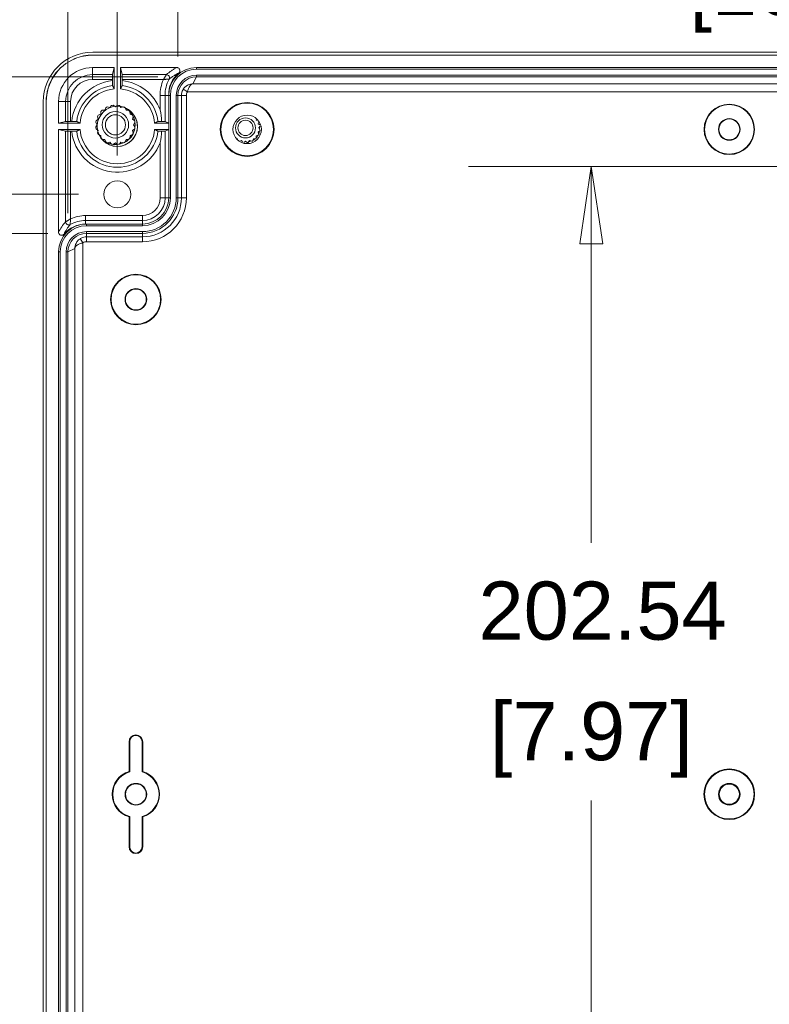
# Model space of a CAD drawing. Header units: millimetres. Extents: x 32 to 1714, y 32 to 1317.
# Tile 4 of 25: x 192 to 313, y 206 to 365. Entities that reach past the tile are written whole.
import ezdxf

# ---------------------------------------------------------------- set-up
doc = ezdxf.new("R2010")
doc.units = ezdxf.units.MM
doc.header["$LTSCALE"] = 6.25
for name, color, linetype, lineweight in [('Dimension (ANSI)', 7, 'Continuous', 9), ('Visible (ANSI)', 7, 'Continuous', 9), ('Visible Narrow (ANSI)', 7, 'Continuous', 9)]:
    doc.layers.add(name, color=color, linetype=linetype, lineweight=lineweight)
doc.styles.add('Note Text (ANSI)', font='arial.ttf')
doc.dimstyles.new('Default - mm_inch (ANSI)', dxfattribs={"dimscale": 6.25, "dimtxt": 1.5, "dimasz": 2, "dimexe": 3.175, "dimexo": 1, "dimgap": 0.8, "dimtad": 0, "dimtih": 1, "dimtoh": 1, "dimrnd": 1e-08, "dimzin": 4, "dimdsep": 46, "dimtxsty": 'Note Text (ANSI)', "dimblk": 'Filled-1', "dimcen": 0.09, "dimdle": 10, "dimclrd": 256, "dimclre": 256, "dimclrt": 256, "dimadec": 1, "dimazin": 0, "dimtfac": 1.333333, "dimtofl": 0, "dimtmove": 0, "dimatfit": 3, "dimfxl": 1, "dimtolj": 1, "dimtzin": 0, "dimlwd": -1, "dimlwe": -1, "dimarcsym": 0})

# ---------------------------------------------------------------- blocks, each defined once
blk = doc.blocks.new('Filled-1')
at = {"color": 0}
for p, q in [((0, 0), (-1, 0.15)), ((-1, 0.15), (-1, -0.15)), ((-1, 0), (0, 0)), ((-1, -0.15), (0, 0))]:
    blk.add_line(p, q, dxfattribs=at)
at = {"color": 0, "flags": 128}
blk.add_lwpolyline([(-1, -0.15), (0, 0), (-1, 0.15), (-1, -0.15)], dxfattribs=at)
at = {"color": 0}
blk.add_solid([(-1, -0.15), (0, 0), (-1, 0.15), (-1, -0.15)], dxfattribs=at)
blk = doc.blocks.new('*D23')
at = {"layer": 'Defpoints', "color": 0, "transparency": 16777216}
for p in [(490.81, 430.73), (199.47, 327.85), (490.81, 327.85)]:
    blk.add_point(p, dxfattribs=at)
at = {"layer": 'Dimension (ANSI)', "transparency": 16777216}
for p, q in [((199.47, 334.1), (199.47, 450.57)), ((490.81, 334.1), (490.81, 450.57)), ((211.97, 430.73), (294.87, 430.73)), ((478.31, 430.73), (347.94, 430.73))]:
    blk.add_line(p, q, dxfattribs=at)
at = {"layer": 'Dimension (ANSI)', "transparency": 16777216, "xscale": 12.5, "yscale": 12.5, "zscale": 12.5, "rotation": 180}
blk.add_blockref('Filled-1', (199.47, 430.73), dxfattribs=at)
at = {"layer": 'Dimension (ANSI)', "transparency": 16777216, "xscale": 12.5, "yscale": 12.5, "zscale": 12.5}
blk.add_blockref('Filled-1', (490.81, 430.73), dxfattribs=at)
at = {"layer": 'Dimension (ANSI)', "transparency": 16777216, "char_height": 9.375, "attachment_point": 5, "style": 'Note Text (ANSI)'}
for s, insert in [('\\A1; 291.34', (321.4, 440.52)), ('\\A1;[11.47]', (321.4, 419.72))]:
    blk.add_mtext(s, dxfattribs=dict(at, insert=insert))
blk = doc.blocks.new('*D24')
at = {"layer": 'Defpoints', "color": 0, "transparency": 16777216}
for p in [(217.23, 380.33), (217.23, 353.1), (473.05, 353.1)]:
    blk.add_point(p, dxfattribs=at)
at = {"layer": 'Dimension (ANSI)', "transparency": 16777216}
for p, q in [((217.23, 359.35), (217.23, 400.17)), ((473.05, 359.35), (473.05, 400.17)), ((229.73, 380.33), (294.17, 380.33)), ((460.55, 380.33), (345.47, 380.33))]:
    blk.add_line(p, q, dxfattribs=at)
at = {"layer": 'Dimension (ANSI)', "transparency": 16777216, "xscale": 12.5, "yscale": 12.5, "zscale": 12.5, "rotation": 180}
blk.add_blockref('Filled-1', (217.23, 380.33), dxfattribs=at)
at = {"layer": 'Dimension (ANSI)', "transparency": 16777216, "xscale": 12.5, "yscale": 12.5, "zscale": 12.5}
blk.add_blockref('Filled-1', (473.05, 380.33), dxfattribs=at)
at = {"layer": 'Dimension (ANSI)', "transparency": 16777216, "char_height": 9.375, "attachment_point": 5, "style": 'Note Text (ANSI)'}
for s, insert in [('\\A1; 255.81', (319.82, 390.11)), ('\\A1;[10.07]', (319.82, 369.32))]:
    blk.add_mtext(s, dxfattribs=dict(at, insert=insert))
blk = doc.blocks.new('*D25')
at = {"layer": 'Defpoints', "color": 0, "transparency": 16777216}
for p in [(482.83, 404.86), (207.45, 337.14), (482.83, 337.14)]:
    blk.add_point(p, dxfattribs=at)
at = {"layer": 'Dimension (ANSI)', "transparency": 16777216}
for p, q in [((207.45, 343.39), (207.45, 424.7)), ((482.83, 343.39), (482.83, 424.7)), ((219.95, 404.86), (344.16, 404.86)), ((470.33, 404.86), (397.28, 404.86))]:
    blk.add_line(p, q, dxfattribs=at)
at = {"layer": 'Dimension (ANSI)', "transparency": 16777216, "xscale": 12.5, "yscale": 12.5, "zscale": 12.5, "rotation": 180}
blk.add_blockref('Filled-1', (207.45, 404.86), dxfattribs=at)
at = {"layer": 'Dimension (ANSI)', "transparency": 16777216, "xscale": 12.5, "yscale": 12.5, "zscale": 12.5}
blk.add_blockref('Filled-1', (482.83, 404.86), dxfattribs=at)
at = {"layer": 'Dimension (ANSI)', "transparency": 16777216, "char_height": 9.375, "attachment_point": 5, "style": 'Note Text (ANSI)'}
for s, insert in [('\\A1; 275.38', (370.72, 414.65)), ('\\A1;[10.84]', (370.72, 393.85))]:
    blk.add_mtext(s, dxfattribs=dict(at, insert=insert))
blk = doc.blocks.new('*D26')
at = {"layer": 'Defpoints', "color": 0, "transparency": 16777216}
for p in [(220.23, 356.09), (80.32, 124.61), (220.23, 124.61)]:
    blk.add_point(p, dxfattribs=at)
at = {"layer": 'Dimension (ANSI)', "transparency": 16777216}
for p, q in [((213.98, 356.09), (60.48, 356.09)), ((80.32, 343.59), (80.32, 247.88)), ((80.32, 137.11), (80.32, 206.28)), ((213.98, 124.61), (60.48, 124.61))]:
    blk.add_line(p, q, dxfattribs=at)
at = {"layer": 'Dimension (ANSI)', "transparency": 16777216, "xscale": 12.5, "yscale": 12.5, "zscale": 12.5}
for p, rotation in [((80.32, 356.09), 90), ((80.32, 124.61), 270)]:
    blk.add_blockref('Filled-1', p, dxfattribs=dict(at, rotation=rotation))
at = {"layer": 'Dimension (ANSI)', "transparency": 16777216, "char_height": 9.375, "attachment_point": 5, "style": 'Note Text (ANSI)'}
for s, insert in [('\\A1; 231.48', (80.32, 236.87)), ('\\A1;[9.11]', (80.32, 216.07))]:
    blk.add_mtext(s, dxfattribs=dict(at, insert=insert))
blk = doc.blocks.new('*D27')
at = {"layer": 'Defpoints', "color": 0, "transparency": 16777216}
for p in [(163.62, 330.84), (202.46, 330.84), (202.46, 149.86)]:
    blk.add_point(p, dxfattribs=at)
at = {"layer": 'Dimension (ANSI)', "transparency": 16777216}
for p, q in [((196.21, 330.84), (143.78, 330.84)), ((163.62, 318.34), (163.62, 206.57)), ((163.62, 162.36), (163.62, 164.98)), ((196.21, 149.86), (143.78, 149.86))]:
    blk.add_line(p, q, dxfattribs=at)
at = {"layer": 'Dimension (ANSI)', "transparency": 16777216, "xscale": 12.5, "yscale": 12.5, "zscale": 12.5}
for p, rotation in [((163.62, 330.84), 90), ((163.62, 149.86), 270)]:
    blk.add_blockref('Filled-1', p, dxfattribs=dict(at, rotation=rotation))
at = {"layer": 'Dimension (ANSI)', "transparency": 16777216, "char_height": 9.375, "attachment_point": 5, "style": 'Note Text (ANSI)'}
for s, insert in [('\\A1; 180.98', (163.62, 195.56)), ('\\A1;[7.13]', (163.62, 174.76))]:
    blk.add_mtext(s, dxfattribs=dict(at, insert=insert))
blk = doc.blocks.new('*D28')
at = {"layer": 'Defpoints', "color": 0, "transparency": 16777216}
for p in [(207.45, 337.14), (123.16, 143.57), (207.45, 143.57)]:
    blk.add_point(p, dxfattribs=at)
at = {"layer": 'Dimension (ANSI)', "transparency": 16777216}
for p, q in [((201.2, 337.14), (103.32, 337.14)), ((123.16, 324.64), (123.16, 295.45)), ((123.16, 156.07), (123.16, 253.86)), ((201.2, 143.57), (103.32, 143.57))]:
    blk.add_line(p, q, dxfattribs=at)
at = {"layer": 'Dimension (ANSI)', "transparency": 16777216, "xscale": 12.5, "yscale": 12.5, "zscale": 12.5}
for p, rotation in [((123.16, 337.14), 90), ((123.16, 143.57), 270)]:
    blk.add_blockref('Filled-1', p, dxfattribs=dict(at, rotation=rotation))
at = {"layer": 'Dimension (ANSI)', "transparency": 16777216, "char_height": 9.375, "attachment_point": 5, "style": 'Note Text (ANSI)'}
for s, insert in [('\\A1; 193.56', (123.16, 284.45)), ('\\A1;[7.62]', (123.16, 263.65))]:
    blk.add_mtext(s, dxfattribs=dict(at, insert=insert))
blk = doc.blocks.new('*D35')
at = {"layer": 'Defpoints', "color": 0, "transparency": 16777216}
for p in [(345.14, 341.63), (283.96, 139.08), (345.14, 139.08)]:
    blk.add_point(p, dxfattribs=at)
at = {"layer": 'Dimension (ANSI)', "transparency": 16777216}
for p, q in [((338.89, 341.63), (264.12, 341.63)), ((283.96, 329.13), (283.96, 280.92)), ((283.96, 151.58), (283.96, 239.33)), ((338.89, 139.08), (264.12, 139.08))]:
    blk.add_line(p, q, dxfattribs=at)
at = {"layer": 'Dimension (ANSI)', "transparency": 16777216, "xscale": 12.5, "yscale": 12.5, "zscale": 12.5}
for p, rotation in [((283.96, 341.63), 90), ((283.96, 139.08), 270)]:
    blk.add_blockref('Filled-1', p, dxfattribs=dict(at, rotation=rotation))
at = {"layer": 'Dimension (ANSI)', "transparency": 16777216, "char_height": 9.375, "attachment_point": 5, "style": 'Note Text (ANSI)'}
for s, insert in [('\\A1; 202.54', (283.96, 269.91)), ('\\A1;[7.97]', (283.96, 249.12))]:
    blk.add_mtext(s, dxfattribs=dict(at, insert=insert))

msp = doc.modelspace()

# ---------------------------------------------------------------- linework, layer by layer
at = {"layer": 'Visible (ANSI)'}
for p, q in [((486.8226, 359.5981), (203.4592, 359.5981)), ((486.8226, 359.5851), (203.4592, 359.5851)), ((203.4766, 360.0665), (486.8052, 360.0665)), ((203.4604, 357.5897), (206.9525, 357.5897)), ((206.6686, 356.454), (206.9525, 357.5897)), ((206.9525, 357.5897), (206.9525, 354.1317)), ((207.9502, 357.5897), (208.2342, 356.454)), ((207.9502, 354.1317), (207.9502, 357.5897)), ((207.9502, 357.5897), (217.05, 357.5897)), ((220.2276, 357.5896), (333.6667, 357.5896)), ((220.2276, 357.32), (333.6667, 357.32)), ((220.2276, 356.3624), (333.6667, 356.3624)), ((220.2281, 356.0929), (333.6667, 356.0929)), ((206.6652, 355.4764), (206.6652, 355.6559)), ((208.2376, 355.6559), (208.2376, 355.4764)), ((215.7377, 353.0997), (215.7377, 348.6098)), ((216.0072, 336.5819), (216.0072, 353.0997)), ((216.9648, 336.5819), (216.9648, 353.0997)), ((217.2343, 336.5819), (217.2343, 353.0992)), ((195.4958, 128.6221), (195.4958, 352.0857)), ((195.9642, 352.1031), (195.9642, 128.6047)), ((195.9772, 352.1031), (195.9772, 128.6047)), ((197.9726, 348.6098), (197.9726, 352.1019)), ((205.5706, 351.1141), (205.4239, 350.7177)), ((206.2382, 351.1326), (205.8313, 351.2469)), ((206.5002, 351.4642), (206.2382, 351.1326)), ((207.1408, 351.2755), (206.7891, 351.51)), ((207.4925, 351.51), (207.1408, 351.2755)), ((208.0435, 351.1326), (207.7814, 351.4642)), ((208.4504, 351.2469), (208.0435, 351.1326)), ((208.8578, 350.7177), (208.711, 351.1141)), ((204.2485, 349.6641), (204.3628, 349.2572)), ((204.7777, 350.0714), (204.3813, 349.9247)), ((204.7947, 350.4938), (204.7777, 350.0714)), ((205.4239, 350.7177), (205.0016, 350.7006)), ((209.2801, 350.7006), (208.8578, 350.7177)), ((209.504, 350.0714), (209.4869, 350.4938)), ((209.9004, 349.9247), (209.504, 350.0714)), ((209.9189, 349.2572), (210.0332, 349.6641)), ((197.9726, 348.6098), (199.1084, 348.8937)), ((201.4306, 348.6098), (197.9726, 348.6098)), ((199.9064, 348.8971), (200.0859, 348.8971)), ((203.9854, 348.7062), (204.2198, 348.3545)), ((204.2198, 348.3545), (203.9854, 348.0028)), ((204.3628, 349.2572), (204.0311, 348.9951)), ((210.2505, 348.9951), (209.9189, 349.2572)), ((210.0618, 348.3545), (210.2963, 348.7062)), ((210.2963, 348.0028), (210.0618, 348.3545)), ((215.7377, 348.6098), (213.4721, 348.6098)), ((215.1699, 348.8937), (215.7377, 348.6098)), ((215.7377, 347.6121), (215.7377, 348.6098)), ((229.8875, 349.1236), (229.8851, 349.1825)), ((229.9771, 349.0904), (229.8875, 349.1236)), ((230.1942, 348.5217), (230.2521, 348.7278)), ((230.4411, 348.3266), (230.1942, 348.5217)), ((230.2998, 347.8545), (230.4953, 348.1477)), ((199.1084, 347.3281), (197.9726, 347.6121)), ((197.9726, 347.6121), (201.4306, 347.6121)), ((197.9726, 331.0293), (197.9726, 347.6121)), ((200.0859, 347.3247), (199.9064, 347.3247)), ((204.0311, 347.7139), (204.3628, 347.4519)), ((204.3628, 347.4519), (204.2485, 347.045)), ((204.3813, 346.7843), (204.7777, 346.6376)), ((204.7777, 346.6376), (204.7947, 346.2153)), ((209.4869, 346.2153), (209.504, 346.6376)), ((209.504, 346.6376), (209.9004, 346.7843)), ((209.9189, 347.4519), (210.2505, 347.7139)), ((210.0332, 347.045), (209.9189, 347.4519)), ((213.4721, 347.6121), (215.7377, 347.6121)), ((215.7377, 347.6121), (215.1699, 347.3282)), ((215.7377, 347.6121), (215.7377, 336.5819)), ((229.8708, 346.1724), (229.8875, 346.5855)), ((229.8875, 346.5855), (230.2753, 346.729)), ((230.1942, 347.1874), (230.5186, 347.4437)), ((230.306, 346.7893), (230.1942, 347.1874)), ((230.5292, 347.5105), (230.2998, 347.8545)), ((205.0016, 346.0084), (205.4239, 345.9914)), ((205.4239, 345.9914), (205.5706, 345.595)), ((205.8313, 345.4622), (206.2382, 345.5765)), ((206.2382, 345.5765), (206.5002, 345.2448)), ((206.7891, 345.1991), (207.1408, 345.4335)), ((207.1408, 345.4335), (207.4925, 345.1991)), ((207.7814, 345.2448), (208.0435, 345.5765)), ((208.0435, 345.5765), (208.4504, 345.4622)), ((208.711, 345.595), (208.8578, 345.9914)), ((208.8578, 345.9914), (209.2801, 346.0084)), ((226.8552, 346.1085), (226.8718, 346.1079)), ((226.8718, 346.1079), (226.8814, 346.0821)), ((227.3054, 345.7539), (227.4737, 345.8012)), ((227.4737, 345.8012), (227.6371, 345.5943)), ((227.876, 345.519), (228.1408, 345.6955)), ((228.1408, 345.6955), (228.4849, 345.4662)), ((228.5517, 345.4768), (228.808, 345.8012)), ((228.808, 345.8012), (229.2061, 345.6894)), ((229.2663, 345.7201), (229.4099, 346.1079)), ((229.4099, 346.1079), (229.823, 346.1245)), ((202.4626, 332.3415), (202.3171, 332.3415)), ((211.4973, 332.3415), (202.4626, 332.3415)), ((202.4626, 332.072), (211.4973, 332.072)), ((202.4626, 331.1144), (211.4973, 331.1144)), ((202.4631, 330.8449), (211.4973, 330.8449)), ((197.9727, 152.8562), (197.9727, 327.8516)), ((198.2423, 152.8562), (198.2423, 327.8516)), ((199.1999, 152.8562), (199.1999, 327.8516)), ((199.4694, 152.8568), (199.4694, 327.851)), ((209.3424, 244.0114), (209.3424, 248.8348)), ((209.4469, 243.96), (209.4469, 248.8348)), ((211.4424, 248.8348), (211.4424, 243.96)), ((211.5469, 248.8348), (211.5469, 244.0114)), ((209.3424, 231.8731), (209.3424, 236.6965)), ((209.4469, 231.8731), (209.4469, 236.7479)), ((211.4424, 236.7479), (211.4424, 231.8731)), ((211.5469, 236.6965), (211.5469, 231.8731))]:
    msp.add_line(p, q, dxfattribs=at)
for centre, radius in [((207.4514, 348.1109), 3.2427), ((228.4041, 347.6121), 4.3449), ((228.4041, 347.6121), 4.2404), ((306.2286, 347.6121), 4.0694), ((306.2286, 347.6121), 3.991), ((207.1408, 348.3545), 2.1336), ((207.1408, 348.3545), 1.6256), ((228.4041, 347.6121), 2.2948), ((228.1408, 347.8545), 1.6129), ((228.1408, 347.8545), 1.2319), ((306.2286, 347.6121), 1.7461), ((306.2286, 347.6121), 1.6851), ((207.4514, 337.1357), 2.1927), ((210.4446, 320.1739), 4.0694), ((210.4446, 320.1739), 3.991), ((210.4446, 320.1739), 1.7461), ((210.4446, 320.1739), 1.6851), ((306.2286, 240.3539), 4.0955), ((306.2286, 240.3539), 3.991), ((210.4446, 240.3539), 1.7461), ((210.4446, 240.3539), 1.6808), ((306.2286, 240.3539), 1.7461), ((306.2286, 240.3539), 1.6242)]:
    msp.add_circle(centre, radius, dxfattribs=at)
for centre, radius, start, end in [((203.4604, 352.1019), 5.4878, 90, 180), ((220.2276, 353.0997), 4.4899, 90, 180), ((220.2253, 353.2432), 4.4899, 129.532391, 181.831774), ((220.2276, 353.0997), 4.2204, 90, 180), ((220.2276, 353.0997), 3.2628, 90, 180), ((220.2276, 353.0997), 2.9932, 90, 180), ((207.4514, 348.1109), 6.0414, 94.736672, 175.263328), ((207.4514, 348.1109), 6.0414, 4.736672, 85.263328), ((207.1408, 348.3545), 3.175, 114.35966, 119.64034), ((207.1408, 348.3545), 3.175, 96.35966, 101.64034), ((207.1408, 348.3545), 3.175, 78.35966, 83.64034), ((207.1408, 348.3545), 3.175, 60.35966, 65.64034), ((207.1408, 348.3545), 3.175, 150.35966, 155.64034), ((207.1408, 348.3545), 3.175, 132.35966, 137.64034), ((207.4514, 348.1109), 3.2392, 219.063296, 64.7145), ((207.1408, 348.3545), 3.175, 42.35966, 47.64034), ((207.1408, 348.3545), 3.175, 24.35966, 29.64034), ((207.1408, 348.3545), 3.175, 168.35966, 173.64034), ((207.1408, 348.3545), 3.175, 186.35966, 191.64034), ((207.1408, 348.3545), 3.175, 6.35966, 11.64034), ((207.1408, 348.3545), 3.175, 348.35966, 353.64034), ((228.4041, 347.6121), 1.9929, 2.890625, 7.438512), ((207.4514, 348.1109), 6.0414, 184.736672, 355.263328), ((207.1408, 348.3545), 3.175, 204.35966, 209.64034), ((207.4514, 348.1109), 2.8152, 296.031343, 347.746454), ((207.4514, 348.1109), 2.7838, 313.730574, 330.047222), ((207.1408, 348.3545), 3.175, 330.35966, 335.64034), ((228.4041, 347.6121), 1.9929, 317.551745, 329.551002), ((228.4041, 347.6121), 1.9929, 339.504855, 349.224766), ((228.1408, 347.8545), 2.413, 332.196675, 333.803325), ((228.1408, 347.8545), 2.413, 350.196675, 351.803325), ((207.1408, 348.3545), 3.175, 222.35966, 227.64034), ((207.1408, 348.3545), 3.175, 240.35966, 245.64034), ((207.1408, 348.3545), 3.175, 258.35966, 263.64034), ((207.1408, 348.3545), 3.175, 276.35966, 281.64034), ((207.1408, 348.3545), 3.175, 294.35966, 299.64034), ((207.1408, 348.3545), 3.175, 312.35966, 317.64034), ((228.4041, 347.6121), 1.9929, 260.315946, 261.91501), ((228.1408, 347.8545), 2.413, 278.196675, 279.803325), ((228.4041, 347.6121), 1.9929, 277.935776, 285.91377), ((228.1408, 347.8545), 2.413, 296.196675, 297.803325), ((228.4041, 347.6121), 1.9929, 297.020114, 308.44101), ((228.1408, 347.8545), 2.413, 314.196675, 315.803325), ((211.4973, 336.5819), 5.4675, 270, 0), ((211.4973, 336.5819), 5.7371, 270, 0), ((211.4973, 336.5819), 4.51, 270, 0), ((211.4973, 336.5819), 4.2404, 270, 0), ((202.4626, 327.8516), 4.4899, 90, 180), ((202.4626, 327.8516), 4.2204, 90, 180), ((202.3171, 327.8516), 4.4899, 90, 140.430621), ((202.4626, 327.8516), 3.2628, 90, 180), ((202.4626, 327.8516), 2.9932, 90, 180), ((210.4446, 248.8348), 1.1022, 0, 180), ((210.4446, 248.8348), 0.9977, 0, 180), ((210.4446, 240.3539), 3.8199, 106.771228, 253.228772), ((210.4446, 240.3539), 3.7416, 105.46601, 254.53399), ((210.4446, 240.3539), 3.7416, 285.46601, 74.53399), ((210.4446, 240.3539), 3.8199, 286.771228, 73.228772), ((210.4446, 231.8731), 1.1022, 180, 0), ((210.4446, 231.8731), 0.9978, 180, 0)]:
    msp.add_arc(centre, radius, start, end, dxfattribs=at)
for centre, major_axis, ratio, start_param, end_param in [((203.479, 352.0833), (-5.6458, 5.6458), 0.99969546, 5.49793944, 7.06843118), ((206.6686, 355.6559), (0, -0.7982), 0.00436335, 3.15904596, 4.71238898), ((208.2341, 355.6559), (0, 0.7982), 0.00436335, 4.71238898, 6.26573218), ((220.2281, 353.0992), (2.9938, -0.0009), 0.99996189, 1.57129098, 3.14174479), ((220.2281, 353.0992), (2.9938, -0.0009), 0.99996189, 1.57110068, 1.57129098), ((220.2281, 353.0992), (2.9938, -0.0009), 0.99996189, 3.14174479, 3.14189699), ((199.9064, 348.8937), (-0.7982, 0), 0.00436335, 4.71238898, 6.265732), ((214.3717, 348.8937), (-0.7982, 0), 0.00436335, 3.15031917, 4.43066427), ((199.9064, 347.3282), (0.7982, 0), 0.00436335, 3.15904578, 4.71238898), ((214.3717, 347.3282), (0.7982, 0), 0.00436335, 4.99411368, 6.27445861), ((202.4631, 327.851), (0.0009, -2.9938), 0.99996189, 3.14144052, 4.71189433), ((202.4631, 327.851), (0.0009, -2.9938), 0.99996189, 3.14128832, 3.14144052), ((202.4631, 327.851), (0.0009, -2.9938), 0.99996189, 4.71189433, 4.71208463), ((205.3141, 240.3539), (-6.841, 0), 0.66147561, 4.06372999, 4.0827617), ((215.5752, 240.3539), (-6.841, 0), 0.66147561, 5.34201626, 5.36104797), ((205.3141, 240.3539), (-6.841, 0), 0.66147561, 2.20042361, 2.21945532), ((215.5752, 240.3539), (-6.841, 0), 0.66147561, 0.92213734, 0.94116905)]:
    msp.add_ellipse(centre, major_axis=major_axis, ratio=ratio, start_param=start_param, end_param=end_param, dxfattribs=at)
for points, knots in [([(203.4592, 359.5981), (202.4779, 359.5981), (200.024, 359.1121), (196.8568, 356.5149), (195.9643, 353.575), (195.9642, 352.1031)], [-7.06843118, -7.06843118, -7.06843118, -7.06843118, -6.67580824, -6.08687384, -5.49793944, -5.49793944, -5.49793944, -5.49793944]), ([(203.4592, 359.5851), (202.4797, 359.585), (200.03, 359.0999), (196.8683, 356.5072), (195.9773, 353.5724), (195.9772, 352.1031)], [-7.06843118, -7.06843118, -7.06843118, -7.06843118, -6.67580824, -6.08687384, -5.49793944, -5.49793944, -5.49793944, -5.49793944]), ([(217.3674, 356.7061), (217.4176, 356.7475), (217.4592, 356.7983), (217.5205, 356.913), (217.5397, 356.9757), (217.5529, 357.105), (217.5468, 357.1703), (217.51, 357.2948), (217.4796, 357.3529), (217.3982, 357.454), (217.348, 357.4962), (217.2728, 357.5377), (217.2538, 357.5467), (217.2343, 357.5544), (217.1757, 357.5777), (217.1131, 357.5897), (217.05, 357.5897)], [0, 0, 0, 0, 0.019558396, 0.019558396, 0.039103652, 0.039103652, 0.058632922, 0.058632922, 0.078152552, 0.078152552, 0.097674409, 0.097674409, 0.103991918, 0.103991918, 0.103991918, 0.123004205, 0.123004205, 0.123004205, 0.123004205]), ([(206.6652, 355.4764), (206.6652, 355.3771), (206.6653, 355.2603), (206.6656, 355.077), (206.6659, 354.9781), (206.6665, 354.8381), (206.6669, 354.7721), (206.6677, 354.6974), (206.6682, 354.6744), (206.6686, 354.6736)], [0.594058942, 0.594058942, 0.594058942, 0.594058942, 0.623908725, 0.623908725, 0.653677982, 0.653677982, 0.683332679, 0.683332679, 0.71219336, 0.71219336, 0.71219336, 0.71219336]), ([(208.2341, 354.6736), (208.2346, 354.6744), (208.235, 354.6974), (208.2358, 354.7721), (208.2363, 354.8381), (208.2369, 354.9781), (208.2372, 355.077), (208.2375, 355.2603), (208.2376, 355.3771), (208.2376, 355.4764)], [0.238321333, 0.238321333, 0.238321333, 0.238321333, 0.267182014, 0.267182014, 0.29683671, 0.29683671, 0.326605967, 0.326605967, 0.356455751, 0.356455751, 0.356455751, 0.356455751]), ([(214.3717, 353.0793), (214.3748, 353.0793), (214.3779, 353.0794), (214.483, 353.0808), (214.5839, 353.0823), (214.7741, 353.085), (214.8613, 353.0863), (215.0086, 353.0885), (215.0672, 353.0893), (215.1478, 353.0905), (215.169, 353.0909), (215.1699, 353.0909)], [-0.125358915, -0.125358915, -0.125358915, -0.125358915, -0.124430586, -0.124430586, -0.09375237, -0.09375237, -0.062498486, -0.062498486, -0.03124825, -0.03124825, 0, 0, 0, 0]), ([(214.3717, 350.7523), (214.3723, 350.7494), (214.3728, 350.7465), (214.4842, 350.1401), (214.559, 349.5279), (214.5937, 348.897)], [-0.000884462, -0.000884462, -0.000884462, -0.000884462, 0, 0, 0.184491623, 0.184491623, 0.184491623, 0.184491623]), ([(200.8887, 348.8937), (200.8879, 348.8941), (200.8649, 348.8946), (200.7902, 348.8954), (200.7242, 348.8958), (200.5842, 348.8964), (200.4853, 348.8967), (200.302, 348.897), (200.1852, 348.8971), (200.0859, 348.8971)], [0.238321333, 0.238321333, 0.238321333, 0.238321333, 0.267182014, 0.267182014, 0.29683671, 0.29683671, 0.326605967, 0.326605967, 0.356455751, 0.356455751, 0.356455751, 0.356455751]), ([(214.5937, 348.897), (214.564, 348.897), (214.5355, 348.8969), (214.4174, 348.8967), (214.3185, 348.8964), (214.1785, 348.8958), (214.1126, 348.8954), (214.0379, 348.8946), (214.0148, 348.8941), (214.014, 348.8937)], [0.1400194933, 0.1400194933, 0.1400194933, 0.1400194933, 0.1486513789, 0.1486513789, 0.1784206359, 0.1784206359, 0.2080753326, 0.2080753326, 0.2369360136, 0.2369360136, 0.2369360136, 0.2369360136]), ([(200.0859, 347.3247), (200.1852, 347.3247), (200.302, 347.3248), (200.4853, 347.3252), (200.5842, 347.3254), (200.7242, 347.326), (200.7902, 347.3265), (200.8649, 347.3273), (200.8879, 347.3277), (200.8887, 347.3282)], [0.594058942, 0.594058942, 0.594058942, 0.594058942, 0.623908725, 0.623908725, 0.653677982, 0.653677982, 0.683332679, 0.683332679, 0.71219336, 0.71219336, 0.71219336, 0.71219336]), ([(214.014, 347.3282), (214.0148, 347.3277), (214.0379, 347.3273), (214.1126, 347.3265), (214.1785, 347.326), (214.3185, 347.3254), (214.4174, 347.3252), (214.5355, 347.3249), (214.564, 347.3249), (214.5937, 347.3249)], [0.2383213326, 0.2383213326, 0.2383213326, 0.2383213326, 0.2671820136, 0.2671820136, 0.2968367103, 0.2968367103, 0.3266059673, 0.3266059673, 0.3352378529, 0.3352378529, 0.3352378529, 0.3352378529]), ([(214.5937, 347.3249), (214.5591, 346.6952), (214.4845, 346.0841), (214.3732, 345.4777), (214.3725, 345.4736), (214.3717, 345.4696)], [0.000332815, 0.000332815, 0.000332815, 0.000332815, 0.189983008, 0.189983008, 0.191261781, 0.191261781, 0.191261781, 0.191261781]), ([(197.9726, 331.0293), (197.9726, 330.9662), (197.9846, 330.9035), (198.0079, 330.8449), (198.0319, 330.7845), (198.0675, 330.7294), (198.1578, 330.636), (198.2115, 330.5985), (198.3305, 330.5464), (198.3944, 330.5322), (198.5242, 330.5291), (198.5889, 330.5402), (198.6968, 330.5815), (198.7411, 330.6067), (198.7808, 330.6381), (198.8084, 330.6599), (198.8336, 330.6846), (198.856, 330.7117)], [0, 0, 0, 0, 0.018999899, 0.018999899, 0.018999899, 0.038545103, 0.038545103, 0.058076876, 0.058076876, 0.077605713, 0.077605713, 0.097143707, 0.097143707, 0.112380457, 0.112380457, 0.112380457, 0.12296174, 0.12296174, 0.12296174, 0.12296174])]:
    msp.add_open_spline(points, degree=3, knots=knots, dxfattribs=at)
for points, weights in [([(206.9525, 354.1317), (206.8167, 354.393), (206.6686, 354.6736)], [1, 1.0007732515, 1.00001780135]), ([(208.2341, 354.6736), (208.0861, 354.393), (207.9502, 354.1317)], [1.00001780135, 1.00077325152, 1]), ([(215.7377, 353.0997), (215.4623, 353.0953), (215.1699, 353.0909)], [1.00000000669, 1.00000000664, 1.00000000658]), ([(200.8887, 348.8937), (201.1693, 348.7456), (201.4306, 348.6098)], [1.00001780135, 1.00077325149, 1]), ([(213.4721, 348.6098), (213.7335, 348.7456), (214.014, 348.8937)], [1, 1.00077325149, 1.00001780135]), ([(201.4306, 347.6121), (201.1693, 347.4762), (200.8887, 347.3282)], [1, 1.00077325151, 1.00001780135]), ([(214.014, 347.3282), (213.7335, 347.4762), (213.4721, 347.6121)], [1.00001780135, 1.0007732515, 1])]:
    msp.add_rational_spline(points, weights, degree=2, dxfattribs=at)
for points in [[(208.8148, 351.0524), (208.977, 350.9517), (209.1301, 350.8363), (209.2716, 350.7082)], [(209.4869, 350.4938), (209.6427, 350.323), (209.7796, 350.135), (209.8947, 349.9345)], [(210.0332, 349.6641), (210.1285, 349.4535), (210.2006, 349.2324), (210.2481, 349.0062)], [(210.2963, 348.7062), (210.3219, 348.4765), (210.3222, 348.244), (210.2974, 348.0141)], [(209.9004, 346.7843), (209.7842, 346.5801), (209.6451, 346.389), (209.4869, 346.2153)], [(210.2505, 347.7139), (210.2031, 347.4838), (210.1299, 347.259), (210.0331, 347.045)], [(230.2753, 346.729), (230.2659, 346.7112), (230.2563, 346.6936), (230.2465, 346.676)], [(230.5186, 347.4437), (230.5171, 347.4351), (230.5156, 347.4265), (230.514, 347.418)], [(205.5706, 345.595), (205.3697, 345.7093), (205.1814, 345.8458), (205.01, 346.0009)], [(206.5002, 345.2448), (206.2738, 345.2915), (206.0526, 345.3631), (205.8416, 345.4576)], [(207.4925, 345.1991), (207.2628, 345.1735), (207.0303, 345.1732), (206.8004, 345.1979)], [(208.4504, 345.4622), (208.2398, 345.3668), (208.0188, 345.2947), (207.7925, 345.2472)], [(209.2801, 346.0084), (209.1065, 345.8501), (208.9152, 345.7113), (208.711, 345.5951)], [(228.4849, 345.4662), (228.4826, 345.4658), (228.4803, 345.4655), (228.478, 345.4652)], [(229.2061, 345.6894), (229.1919, 345.6824), (229.1776, 345.6756), (229.1633, 345.6689)], [(229.823, 346.1245), (229.807, 346.109), (229.7908, 346.0937), (229.7744, 346.0786)]]:
    msp.add_open_spline(points, degree=3, dxfattribs=at)
at = {"layer": 'Visible Narrow (ANSI)'}
for p, q in [((203.4592, 359.5851), (203.4592, 359.5981)), ((203.4604, 357.5897), (203.4604, 356.454)), ((220.2276, 357.5896), (220.2276, 357.32)), ((206.6686, 356.454), (203.4604, 356.454)), ((203.4604, 356.454), (203.4604, 355.6559)), ((215.3755, 356.454), (208.2342, 356.454)), ((219.6643, 354.9657), (220.2281, 356.0929)), ((220.2276, 356.0929), (220.2276, 356.3624)), ((203.4604, 355.6559), (206.6652, 355.6559)), ((208.2376, 355.6559), (214.8896, 355.6559)), ((335.8279, 354.9657), (219.6643, 354.9657)), ((214.3717, 353.0793), (214.3717, 350.7523)), ((215.1699, 348.8937), (215.1699, 353.0909)), ((215.7377, 353.0997), (216.0072, 353.0997)), ((217.2343, 353.0997), (216.9648, 353.0997)), ((217.2343, 353.0992), (217.8021, 353.0994)), ((217.8021, 353.0994), (217.8021, 336.5819)), ((217.8021, 353.0994), (218.6003, 353.0994)), ((218.0932, 354.0978), (218.7663, 353.6689)), ((218.6003, 336.5819), (218.6003, 353.0994)), ((218.7663, 353.6689), (336.2255, 353.6689)), ((195.9772, 352.1031), (195.9642, 352.1031)), ((197.9726, 352.1019), (199.1084, 352.1019)), ((199.1084, 352.1019), (199.9064, 352.1019)), ((199.1084, 352.1019), (199.1084, 348.8937)), ((199.9064, 348.8971), (199.9064, 352.1019)), ((199.1084, 347.3281), (199.1084, 332.7025)), ((199.9064, 333.1882), (199.9064, 347.3247)), ((215.1699, 336.5819), (215.1699, 347.3282)), ((214.3717, 345.4696), (214.3717, 336.5819)), ((215.1699, 336.5819), (214.3717, 336.5819)), ((215.7377, 336.5819), (215.1699, 336.5819)), ((215.7377, 336.5819), (216.0072, 336.5819)), ((217.2343, 336.5819), (216.9648, 336.5819)), ((217.2343, 336.5819), (217.8021, 336.5819)), ((218.6003, 336.5819), (217.8021, 336.5819)), ((211.4973, 333.7074), (202.3171, 333.7074)), ((202.3171, 332.9093), (202.3171, 333.7074)), ((211.4973, 332.9093), (211.4973, 333.7074)), ((202.3171, 332.9093), (211.4973, 332.9093)), ((202.3171, 332.3415), (202.3171, 332.9093)), ((202.4626, 332.3415), (202.4626, 332.072)), ((211.4973, 332.3415), (211.4973, 332.9093)), ((211.4973, 332.3415), (211.4973, 332.072)), ((202.4626, 330.8449), (202.4626, 331.1144)), ((202.4629, 330.2771), (202.4631, 330.8449)), ((211.4973, 330.8449), (211.4973, 331.1144)), ((211.4973, 330.8449), (211.4973, 330.2771)), ((201.8934, 329.3129), (201.4645, 329.986)), ((201.8934, 151.3949), (201.8934, 329.3129)), ((211.4973, 330.2771), (202.4629, 330.2771)), ((202.4629, 329.4789), (202.4629, 330.2771)), ((202.4629, 329.4789), (211.4973, 329.4789)), ((211.4973, 329.4789), (211.4973, 330.2771)), ((197.9727, 327.8516), (198.2423, 327.8516)), ((199.4694, 327.8516), (199.1999, 327.8516)), ((199.4694, 327.851), (200.5966, 328.4149)), ((200.5966, 328.4149), (200.5966, 152.293)), ((209.3424, 248.8348), (209.4469, 248.8348)), ((211.4424, 248.8348), (211.5469, 248.8348)), ((209.4469, 231.8731), (209.3424, 231.8731)), ((211.5469, 231.8731), (211.4424, 231.8731))]:
    msp.add_line(p, q, dxfattribs=at)
for centre, radius, start, end in [((203.4604, 352.1019), 4.352, 90, 180), ((203.4604, 352.1019), 3.5539, 90, 180), ((207.4514, 348.1109), 7.4073, 96.092815, 173.907185), ((207.4514, 348.1109), 6.6091, 96.801801, 173.198199), ((207.4514, 348.1109), 6.6091, 6.801801, 83.198199), ((207.4514, 348.1109), 7.4073, 20.890848, 83.907185), ((220.2253, 353.2432), 5.8558, 155.668605, 181.60395), ((220.2253, 353.2432), 5.0576, 150.78573, 181.725888), ((207.4514, 348.1109), 7.4073, 186.092815, 339.109152), ((207.4514, 348.1109), 6.6091, 186.801801, 353.198199), ((211.4973, 336.5819), 2.8745, 270, 0), ((211.4973, 336.5819), 3.6727, 270, 0), ((211.4973, 336.5819), 7.103, 270, 0), ((211.4973, 336.5819), 6.3048, 270, 0), ((202.3171, 327.8516), 5.8558, 90, 114.309376), ((202.3171, 327.8516), 5.0576, 90, 119.190045)]:
    msp.add_arc(centre, radius, start, end, dxfattribs=at)
for centre, major_axis, ratio, start_param, end_param in [((215.3755, 355.9552), (-0.2524, 0.4303), 0.99940538, 3.67231424, 5.75246372), ((215.3756, 355.9552), (0.3303, -0.3739), 0.99965262, 0.3374707, 2.4178713), ((206.4253, 327.8516), (-9.2147, 0), 0.86604739, 5.62983524, 5.87363862), ((199.6071, 332.7025), (0.3738, -0.3304), 0.99965286, 3.86561655, 5.94559448), ((199.6071, 332.7025), (0.4303, -0.2525), 0.99940581, 3.67252552, 5.75225244)]:
    msp.add_ellipse(centre, major_axis=major_axis, ratio=ratio, start_param=start_param, end_param=end_param, dxfattribs=at)
for points, knots in [([(217.05, 357.5897), (216.9102, 357.5197), (216.7721, 357.4451), (216.4825, 357.2767), (216.3314, 357.1816), (216.1831, 357.0811), (216.0348, 356.9805), (215.8893, 356.8744), (215.6207, 356.6642), (215.4968, 356.5611), (215.3756, 356.454)], [0.409143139, 0.409143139, 0.409143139, 0.409143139, 0.466418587, 0.466418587, 0.531052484, 0.531052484, 0.531052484, 0.595686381, 0.595686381, 0.653055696, 0.653055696, 0.653055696, 0.653055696]), ([(215.3755, 356.454), (215.3752, 356.4535), (215.374, 356.4517), (215.3689, 356.4436), (215.3637, 356.4355), (215.3491, 356.4126), (215.339, 356.3967), (215.316, 356.3603), (215.3028, 356.3394), (215.2686, 356.2851), (215.247, 356.2505), (215.202, 356.1778), (215.1783, 356.1394), (215.1196, 356.0433), (215.0842, 355.9849), (214.996, 355.8376), (214.9425, 355.747), (214.8896, 355.6559)], [-0.0688423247, -0.0688423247, -0.0688423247, -0.0688423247, -0.0658353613, -0.0658353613, -0.0610242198, -0.0610242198, -0.0552432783, -0.0552432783, -0.0491203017, -0.0491203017, -0.0403459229, -0.0403459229, -0.031387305, -0.031387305, -0.0185170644, -0.0185170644, 0.0004236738, 0.0004236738, 0.0004236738, 0.0004236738]), ([(215.3756, 356.454), (215.3755, 356.454), (215.3755, 356.454), (215.3755, 356.454), (215.3755, 356.454), (215.3755, 356.454)], [0, 0, 0, 0, 0.000130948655, 0.000130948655, 0.000261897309, 0.000261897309, 0.000261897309, 0.000261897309]), ([(215.811, 355.7117), (215.9255, 355.8068), (216.0421, 355.8981), (216.294, 356.0835), (216.4298, 356.1766), (216.5677, 356.2646), (216.7055, 356.3525), (216.8454, 356.4353), (217.1126, 356.5813), (217.2394, 356.6458), (217.3674, 356.7061)], [-0.653055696, -0.653055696, -0.653055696, -0.653055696, -0.595686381, -0.595686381, -0.531052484, -0.531052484, -0.531052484, -0.466418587, -0.466418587, -0.409163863, -0.409163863, -0.409163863, -0.409163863]), ([(214.8896, 355.6559), (214.9944, 355.6666), (215.0988, 355.6758), (215.2687, 355.6885), (215.3362, 355.6929), (215.4471, 355.6991), (215.4915, 355.7014), (215.5755, 355.705), (215.6155, 355.7066), (215.6783, 355.7086), (215.7025, 355.7093), (215.7446, 355.7104), (215.763, 355.7108), (215.7895, 355.7113), (215.7989, 355.7115), (215.8082, 355.7117), (215.8103, 355.7117), (215.8108, 355.7117)], [-0.0004236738, -0.0004236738, -0.0004236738, -0.0004236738, 0.0185170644, 0.0185170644, 0.031387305, 0.031387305, 0.0403459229, 0.0403459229, 0.0491203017, 0.0491203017, 0.0552432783, 0.0552432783, 0.0610242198, 0.0610242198, 0.0658353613, 0.0658353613, 0.0688423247, 0.0688423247, 0.0688423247, 0.0688423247]), ([(215.8108, 355.7117), (215.8109, 355.7117), (215.8109, 355.7117), (215.8109, 355.7117), (215.8109, 355.7117), (215.811, 355.7117)], [-0.000261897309, -0.000261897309, -0.000261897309, -0.000261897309, -0.000130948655, -0.000130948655, 0, 0, 0, 0]), ([(219.6643, 354.9657), (219.5236, 354.9648), (219.3812, 354.948), (219.1123, 354.8838), (218.9855, 354.8393), (218.8626, 354.7803), (218.7722, 354.7368), (218.6822, 354.6846), (218.4566, 354.5258), (218.3262, 354.4061), (218.1693, 354.2103), (218.1297, 354.1552), (218.0932, 354.0978)], [-0.40152879, -0.40152879, -0.40152879, -0.40152879, -0.372176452, -0.372176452, -0.345411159, -0.345411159, -0.345411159, -0.325710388, -0.325710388, -0.294189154, -0.294189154, -0.282607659, -0.282607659, -0.282607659, -0.282607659]), ([(218.7663, 353.6689), (218.7872, 353.7541), (218.8097, 353.8357), (218.8992, 354.1264), (218.9735, 354.3045), (219.1022, 354.5412), (219.1536, 354.6192), (219.2053, 354.6844), (219.2755, 354.7729), (219.348, 354.8398), (219.5019, 354.9372), (219.5835, 354.9632), (219.6643, 354.9657)], [0.282607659, 0.282607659, 0.282607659, 0.282607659, 0.294189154, 0.294189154, 0.325710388, 0.325710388, 0.345411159, 0.345411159, 0.345411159, 0.372176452, 0.372176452, 0.40152879, 0.40152879, 0.40152879, 0.40152879]), ([(218.0932, 354.0978), (218.0288, 353.9967), (217.9736, 353.8884), (217.8591, 353.5954), (217.8174, 353.406), (217.8032, 353.1753), (217.8021, 353.1372), (217.8021, 353.0994)], [0.663336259, 0.663336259, 0.663336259, 0.663336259, 0.6838877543, 0.6838877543, 0.7167701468, 0.7167701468, 0.7232170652, 0.7232170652, 0.7232170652, 0.7232170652]), ([(218.6003, 353.0994), (218.6003, 353.121), (218.6009, 353.1427), (218.609, 353.2743), (218.6328, 353.3823), (218.6981, 353.5494), (218.7295, 353.6112), (218.7663, 353.6689)], [-0.7232170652, -0.7232170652, -0.7232170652, -0.7232170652, -0.7167701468, -0.7167701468, -0.6838877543, -0.6838877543, -0.663336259, -0.663336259, -0.663336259, -0.663336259]), ([(198.856, 330.7117), (198.9163, 330.8396), (198.9808, 330.9664), (199.1269, 331.2333), (199.2096, 331.3731), (199.2976, 331.5108), (199.3855, 331.6486), (199.4787, 331.7843), (199.6641, 332.036), (199.7553, 332.1525), (199.8504, 332.267)], [0.409567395, 0.409567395, 0.409567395, 0.409567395, 0.466798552, 0.466798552, 0.531403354, 0.531403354, 0.531403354, 0.596008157, 0.596008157, 0.653350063, 0.653350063, 0.653350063, 0.653350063]), ([(199.1084, 332.7025), (199.1083, 332.7025), (199.1083, 332.7025), (199.1083, 332.7025), (199.1083, 332.7025), (199.1083, 332.7025)], [-0.000261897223, -0.000261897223, -0.000261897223, -0.000261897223, -0.000130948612, -0.000130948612, 0, 0, 0, 0]), ([(199.9064, 333.1882), (199.8154, 333.1353), (199.7248, 333.0819), (199.5775, 332.9938), (199.5191, 332.9584), (199.423, 332.8997), (199.3847, 332.8761), (199.312, 332.831), (199.2773, 332.8094), (199.223, 332.7753), (199.2021, 332.7621), (199.1657, 332.7391), (199.1497, 332.7289), (199.1268, 332.7143), (199.1187, 332.7091), (199.1106, 332.704), (199.1088, 332.7028), (199.1084, 332.7025)], [-0.0692495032, -0.0692495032, -0.0692495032, -0.0692495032, -0.0503235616, -0.0503235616, -0.0374566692, -0.0374566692, -0.0285038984, -0.0285038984, -0.0197274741, -0.0197274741, -0.0136034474, -0.0136034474, -0.0078208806, -0.0078208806, -0.003008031, -0.003008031, 0, 0, 0, 0]), ([(199.8504, 332.2671), (199.8504, 332.2676), (199.8505, 332.2697), (199.8506, 332.279), (199.8508, 332.2884), (199.8513, 332.315), (199.8518, 332.3334), (199.8529, 332.3755), (199.8535, 332.3997), (199.8556, 332.4625), (199.8571, 332.5025), (199.8608, 332.5865), (199.8631, 332.6309), (199.8693, 332.7418), (199.8737, 332.8093), (199.8865, 332.9791), (199.8957, 333.0835), (199.9064, 333.1882)], [0, 0, 0, 0, 0.003008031, 0.003008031, 0.0078208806, 0.0078208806, 0.0136034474, 0.0136034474, 0.0197274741, 0.0197274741, 0.0285038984, 0.0285038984, 0.0374566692, 0.0374566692, 0.0503235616, 0.0503235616, 0.0692495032, 0.0692495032, 0.0692495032, 0.0692495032]), ([(199.8504, 332.267), (199.8504, 332.267), (199.8504, 332.267), (199.8504, 332.267), (199.8504, 332.2671), (199.8504, 332.2671)], [0, 0, 0, 0, 0.000130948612, 0.000130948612, 0.000261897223, 0.000261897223, 0.000261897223, 0.000261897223]), ([(201.4645, 329.986), (201.4073, 329.9495), (201.3524, 329.9102), (201.1568, 329.7535), (201.037, 329.6232), (200.8782, 329.3978), (200.826, 329.3079), (200.7825, 329.2175), (200.7234, 329.0947), (200.6788, 328.9679), (200.6144, 328.6987), (200.5975, 328.556), (200.5966, 328.4149)], [-0.118357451, -0.118357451, -0.118357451, -0.118357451, -0.106814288, -0.106814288, -0.075312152, -0.075312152, -0.055623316, -0.055623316, -0.055623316, -0.028866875, -0.028866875, 0.000562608, 0.000562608, 0.000562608, 0.000562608]), ([(200.5966, 328.4149), (200.5991, 328.4959), (200.6253, 328.5777), (200.723, 328.7318), (200.7901, 328.8043), (200.8786, 328.8745), (200.9438, 328.9261), (201.0219, 328.9774), (201.2586, 329.1061), (201.4368, 329.1803), (201.7271, 329.2697), (201.8085, 329.2921), (201.8934, 329.3129)], [-0.000562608, -0.000562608, -0.000562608, -0.000562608, 0.028866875, 0.028866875, 0.055623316, 0.055623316, 0.055623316, 0.075312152, 0.075312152, 0.106814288, 0.106814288, 0.118357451, 0.118357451, 0.118357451, 0.118357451]), ([(202.4629, 330.2771), (202.3246, 330.2771), (202.1856, 330.2614), (201.8447, 330.184), (201.6433, 330.0999), (201.4645, 329.986)], [-0.7235456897, -0.7235456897, -0.7235456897, -0.7235456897, -0.6999304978, -0.6999304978, -0.6635794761, -0.6635794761, -0.6635794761, -0.6635794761]), ([(201.8934, 329.3129), (201.9954, 329.3779), (202.1103, 329.4258), (202.3048, 329.47), (202.384, 329.4789), (202.4629, 329.4789)], [0.6635794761, 0.6635794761, 0.6635794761, 0.6635794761, 0.6999304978, 0.6999304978, 0.7235456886, 0.7235456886, 0.7235456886, 0.7235456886])]:
    msp.add_open_spline(points, degree=3, knots=knots, dxfattribs=at)

# ---------------------------------------------------------------- dimensions: what is measured, and where the dimension line sits
at = {"layer": 'Dimension (ANSI)'}
dim = msp.add_linear_dim(base=(490.8124, 430.7305), p1=(199.4694, 327.851), p2=(490.8124, 327.851), text=' <>\\X[11.47]', dimstyle='Default - mm_inch (ANSI)', override={"dimgap": 0.8, "dimtih": 0, "dimtoh": 0, "dimdec": 2, "dimpost": '\\X', "dimtol": 0, "dimlim": 0, "dimtp": 0, "dimtm": 0, "dimtdec": 2, "dimatfit": 1}, dxfattribs=at)
dim.commit()
dim.dimension.update_dxf_attribs({"geometry": '*D23', "text_midpoint": (321.4036, 430.7305), "dimtype": 160})
for base, p1, p2, angle, text, override, picture, middle in [((482.8304, 404.8555), (207.4514, 337.1357), (482.8304, 337.1357), 180, ' <>\\X[10.84]', {"dimgap": 0.8, "dimtih": 0, "dimtoh": 0, "dimdec": 2, "dimpost": '\\X', "dimtol": 0, "dimlim": 0, "dimtp": 0, "dimtm": 0, "dimtdec": 2, "dimatfit": 1}, '*D25', (370.722, 404.8555)), ((217.2343, 380.3262), (473.0474, 353.0992), (217.2343, 353.0992), 180, ' <>\\X[10.07]', {"dimgap": 0.8, "dimtih": 0, "dimtoh": 0, "dimdec": 2, "dimpost": '\\X', "dimtol": 0, "dimlim": 0, "dimtp": 0, "dimtm": 0, "dimtdec": 2, "dimatfit": 1}, '*D24', (319.8193, 380.3262)), ((80.3234, 124.6149), (220.2281, 356.0929), (220.2281, 124.6149), 270, ' <>\\X[9.11]', {"dimgap": 0.8, "dimdec": 2, "dimpost": '\\X', "dimtol": 0, "dimlim": 0, "dimtp": 0, "dimtm": 0, "dimtdec": 2, "dimatfit": 1}, '*D26', (80.3234, 227.0785)), ((283.9616, 139.0823), (345.1409, 341.6256), (345.1409, 139.0823), 90, ' <>\\X[7.97]', {"dimgap": 0.8, "dimdec": 2, "dimpost": '\\X', "dimtol": 0, "dimlim": 0, "dimtp": 0, "dimtm": 0, "dimtdec": 2, "dimatfit": 1}, '*D35', (283.9616, 260.1256)), ((123.1637, 143.5722), (207.4514, 337.1357), (207.4514, 143.5722), 90, ' <>\\X[7.62]', {"dimgap": 0.8, "dimdec": 2, "dimpost": '\\X', "dimtol": 0, "dimlim": 0, "dimtp": 0, "dimtm": 0, "dimtdec": 2, "dimatfit": 1}, '*D28', (123.1637, 274.6568)), ((163.6245, 330.8449), (202.4631, 149.863), (202.4631, 330.8449), 90, ' <>\\X[7.13]', {"dimgap": 0.8, "dimdec": 2, "dimpost": '\\X', "dimtol": 0, "dimlim": 0, "dimtp": 0, "dimtm": 0, "dimtdec": 2, "dimatfit": 1}, '*D27', (163.6245, 185.772))]:
    dim = msp.add_linear_dim(base=base, p1=p1, p2=p2, angle=angle, text=text, dimstyle='Default - mm_inch (ANSI)', override=override, dxfattribs=at)
    dim.commit()
    dim.dimension.update_dxf_attribs({"geometry": picture, "text_midpoint": middle, "dimtype": 160})

doc.saveas('drawing.dxf')
